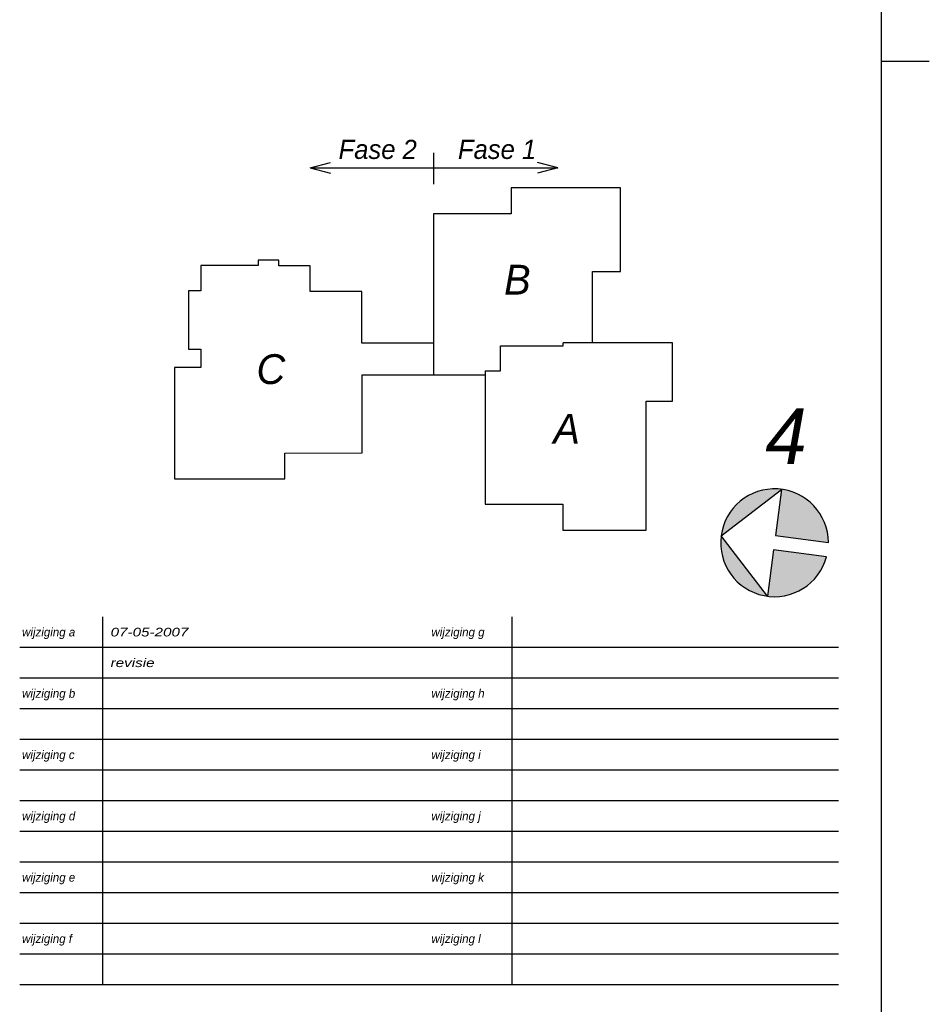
# Model space of a CAD drawing. Header units: millimetres. Extents: x -13501 to 278776, y 0 to 252300.
# Tile 129 of 132: x 248200 to 267200, y 178270 to 198825. Entities that reach past the tile are written whole.
import ezdxf
from ezdxf.enums import TextEntityAlignment as Align

# ---------------------------------------------------------------- set-up
doc = ezdxf.new("R2010")
doc.units = ezdxf.units.MM
doc.header["$LTSCALE"] = 100
doc.layers.get('0').update_dxf_attribs({"linetype": 'CONTINUOUS'})
for name, color, linetype in [('SCHERMER_KADER', 7, 'CONTINUOUS'), ('SCHERMER_ONDERHOEK', 7, 'CONTINUOUS'), ('WT-tekst', 7, 'CONTINUOUS')]:
    doc.layers.add(name, color=color, linetype=linetype)
doc.styles.add('B-01', font='GOTHICI.TTF')
doc.styles.add('cg omega', font='GOTHICI.TTF', dxfattribs={"width": 1.32})
doc.styles.add('CG OMEGA BOLD', font='GOTHICBI.TTF', dxfattribs={"width": 1.32})

# ---------------------------------------------------------------- blocks, each defined once
blk = doc.blocks.new('1350x840')
at = {"layer": 'SCHERMER_KADER', "color": 8, "linetype": 'Continuous'}
blk.add_line((0, 0), (0, 821), dxfattribs=at)
at = {"layer": 'SCHERMER_KADER', "color": 9}
blk.add_line((10, 287.5), (0, 287.5), dxfattribs=at)
at = {"layer": 'SCHERMER_ONDERHOEK', "color": 9}
for p, q in [((-162.64, 94.8), (-162.64, 171.6)), ((-77.14, 94.8), (-77.14, 171.6))]:
    blk.add_line(p, q, dxfattribs=at)
at = {"layer": 'SCHERMER_ONDERHOEK', "color": 9, "linetype": 'Continuous'}
for p, q in [((-9, 165.2), (-180, 165.2)), ((-9, 158.8), (-180, 158.8)), ((-9, 152.4), (-180, 152.4)), ((-9, 146), (-180, 146)), ((-9, 139.6), (-180, 139.6)), ((-9, 133.2), (-180, 133.2)), ((-9, 126.8), (-180, 126.8)), ((-9, 120.4), (-180, 120.4)), ((-9, 114), (-180, 114)), ((-9, 107.6), (-180, 107.6)), ((-9, 101.2), (-180, 101.2)), ((-9, 94.8), (-180, 94.8))]:
    blk.add_line(p, q, dxfattribs=at)
at = {"layer": 'SCHERMER_ONDERHOEK', "style": 'B-01'}
for s, p in [('wijziging a', (-179.5, 168.4)), ('wijziging g', (-94, 168.4)), ('wijziging b', (-179.5, 155.6)), ('wijziging h', (-94, 155.6)), ('wijziging c', (-179.5, 142.8)), ('wijziging i', (-94, 142.8)), ('wijziging d', (-179.5, 130)), ('wijziging j', (-94, 130)), ('wijziging e', (-179.5, 117.2)), ('wijziging k', (-94, 117.2)), ('wijziging f', (-179.5, 104.4)), ('wijziging l', (-94, 104.4))]:
    blk.add_text(s, height=1.8, dxfattribs=at).set_placement(p, align=Align.MIDDLE_LEFT)
for tag, p in [('WIJZA', (-161.01, 168.4)), ('WIJZG', (-75.51, 168.4)), ('OMSCHRIJVINGA', (-161.01, 162)), ('OMSCHRIJVINGG', (-75.51, 162)), ('WIJZB', (-161.01, 155.6)), ('WIJZH', (-75.51, 155.6)), ('OMSCHRIJVINGB', (-161.01, 149.2)), ('OMSCHRIJVINGH', (-75.51, 149.2)), ('WIJZC', (-161.01, 142.8)), ('WIJZI', (-75.51, 142.8)), ('OMSCHRIJVINGC', (-161.01, 136.4)), ('OMSCHRIJVINGI', (-75.51, 136.4)), ('WIJZD', (-161.01, 130)), ('WIJZJ', (-75.51, 130)), ('OMSCHRIJVINGD', (-161.01, 123.6)), ('OMSCHRIJVINGJ', (-75.51, 123.6)), ('WIJZE', (-161.01, 117.2)), ('WIJZK', (-75.51, 117.2)), ('OMSCHRIJVINGE', (-161.01, 110.8)), ('OMSCHRIJVINGK', (-75.51, 110.8)), ('WIJZF', (-161.01, 104.4)), ('WIJZL', (-75.51, 104.4)), ('OMSCHRIJVINGF', (-161.01, 98)), ('OMSCHRIJVINGL', (-75.51, 98))]:
    blk.add_attdef(tag, text='', height=1.8, dxfattribs=at).set_placement(p, align=Align.MIDDLE_LEFT)
at = {"layer": 'SCHERMER_ONDERHOEK', "style": 'cg omega', "oblique": 15, "width": 1.32}
blk.add_attdef('STATUS', (-179.5, 76.8), '', height=3.5, dxfattribs=at)
at = {"layer": 'SCHERMER_ONDERHOEK', "width": 1.32}
for tag, height, style, p in [('BENAMING', 2.34, 'CG OMEGA BOLD', (-161.26, 58)), ('BENAMING2', 2.34, 'CG OMEGA BOLD', (-161.26, 51.6)), ('BETREFT', 2.34, 'CG OMEGA BOLD', (-161.26, 45.2)), ('SCHAAL', 1.8, 'cg omega', (-161.26, 38.8)), ('DATUM', 1.8, 'cg omega', (-161.26, 26)), ('A?', 1.8, 'cg omega', (-72.69, 19.6)), ('NR', 1.8, 'cg omega', (-125.23, 19.6)), ('DD', 1.8, 'cg omega', (-125.23, 13.2)), ('TEKNR.', 2.34, 'CG OMEGA BOLD', (-72.69, 13.2))]:
    blk.add_attdef(tag, text='', height=height, dxfattribs=dict(at, style=style)).set_placement(p, align=Align.MIDDLE_LEFT)
blk = doc.blocks.new('sit')
for p, q in [((-10811, 71395), (-33642, 71395)), ((-33642, 71395), (-33642, 66000)), ((-10811, 53971), (-10811, 71395)), ((-49823, 66000), (-49823, 32368)), ((-33642, 66000), (-49823, 66000)), ((-82147, 56343), (-86487, 56343)), ((-86487, 56343), (-86487, 55193)), ((-82139, 55176), (-82147, 56343)), ((-86487, 55193), (-98431, 55193)), ((-98431, 55193), (-98431, 49918)), ((-75586, 55176), (-82139, 55176)), ((-75586, 49783), (-75586, 55176)), ((-16603, 39078), (-16603, 53971)), ((-16603, 53971), (-10811, 53971)), ((-98431, 49918), (-101017, 49909)), ((-101017, 49909), (-101017, 37748)), ((-64792, 49783), (-75586, 49783)), ((-64792, 39006), (-64792, 49783)), ((83, 39078), (-22763, 39078)), ((-22763, 38475), (-22763, 39078)), ((83, 26878), (83, 39078)), ((-101017, 37748), (-98427, 37748)), ((-98427, 37748), (-98427, 33930)), ((-49823, 39006), (-64792, 39006)), ((-35853, 38475), (-22763, 38475)), ((-35853, 33191), (-35853, 38475)), ((-103917, 33930), (-103917, 10678)), ((-98427, 33930), (-103917, 33930)), ((-39024, 33191), (-39024, 5366)), ((-39024, 33191), (-35853, 33191)), ((-64717, 32368), (-39024, 32368)), ((-64717, 16078), (-64717, 32368)), ((-5407, 26874), (83, 26878)), ((-5407, -32), (-5407, 26874)), ((-80917, 16070), (-64717, 16078)), ((-80917, 10678), (-80917, 16070)), ((-103917, 10678), (-80917, 10678)), ((-39024, 5366), (-22836, 5366)), ((-22836, 5366), (-22836, -32)), ((-22836, -32), (-5407, -32))]:
    blk.add_line(p, q)
blk = doc.blocks.new('Noordpijl')
h = blk.add_hatch(color=4)
h.paths.add_polyline_path([(-0.16, 11.31), (11.09, 0.06, 0.414214)])
h.paths.add_polyline_path([(11.09, 0.06), (-0.16, -11.19, 0.414214)])
h.paths.add_polyline_path([(-0.16, -1.44), (-11.31, -1.44, 0.375565), (-0.16, -11.19)])
h.paths.add_polyline_path([(-0.16, 11.31, 0.375565), (-11.31, 1.56), (-0.16, 1.56)])
at = {"color": 4}
blk.add_lwpolyline([(11.09, 0.06), (-0.16, -11.19), (-0.16, -1.44), (-11.31, -1.44, 14.933034), (-11.31, 1.56), (-0.16, 1.56), (-0.16, 11.31)], format="xyb", close=True, dxfattribs=at)

msp = doc.modelspace()

# ---------------------------------------------------------------- linework, layer by layer
at = {"layer": 'WT-tekst'}
for p, q in [((256854, 195389), (256854, 196043)), ((254269, 195732), (254692, 195844)), ((254269, 195732), (259439, 195732)), ((254269, 195732), (254692, 195620)), ((259439, 195732), (259016, 195844)), ((259439, 195732), (259016, 195620))]:
    msp.add_line(p, q, dxfattribs=at)

# ---------------------------------------------------------------- block references
ref = msp.add_blockref('1350x840', (266200, 169200), dxfattribs=dict(xscale=100, yscale=100, zscale=100))
ref.add_attrib('WIJZA', '07-05-2007', dxfattribs={"layer": 'SCHERMER_ONDERHOEK', "height": 180, "style": 'cg omega', "width": 1.32}).set_placement((250099, 186040), align=Align.MIDDLE_LEFT)
ref.add_attrib('OMSCHRIJVINGA', 'revisie', dxfattribs={"layer": 'SCHERMER_ONDERHOEK', "height": 180, "style": 'cg omega', "width": 1.32}).set_placement((250099, 185400), align=Align.MIDDLE_LEFT)
at = {"layer": 'WT-tekst', "xscale": 0.1, "yscale": 0.1, "zscale": 0.1}
msp.add_blockref('sit', (261828, 188172), dxfattribs=at)
at = {"layer": 'WT-tekst', "xscale": 100, "yscale": 100, "zscale": 100, "rotation": 172.6335042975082}
msp.add_blockref('Noordpijl', (263952, 187913), dxfattribs=at)

# ---------------------------------------------------------------- texts
at = {"layer": 'WT-tekst', "style": 'B-01'}
for s, height, p in [('Fase 2', 400, (254861, 195918)), ('Fase 1', 400, (257354, 195918)), ('B', 622, (258318, 193086)), ('C', 622, (253147, 191219)), ('A', 622, (259346, 189974))]:
    msp.add_text(s, height=height, dxfattribs=at).set_placement(p)
msp.add_text('4', height=1162, dxfattribs=at).set_placement((264639, 189549), align=Align.RIGHT)

doc.saveas('drawing.dxf')
